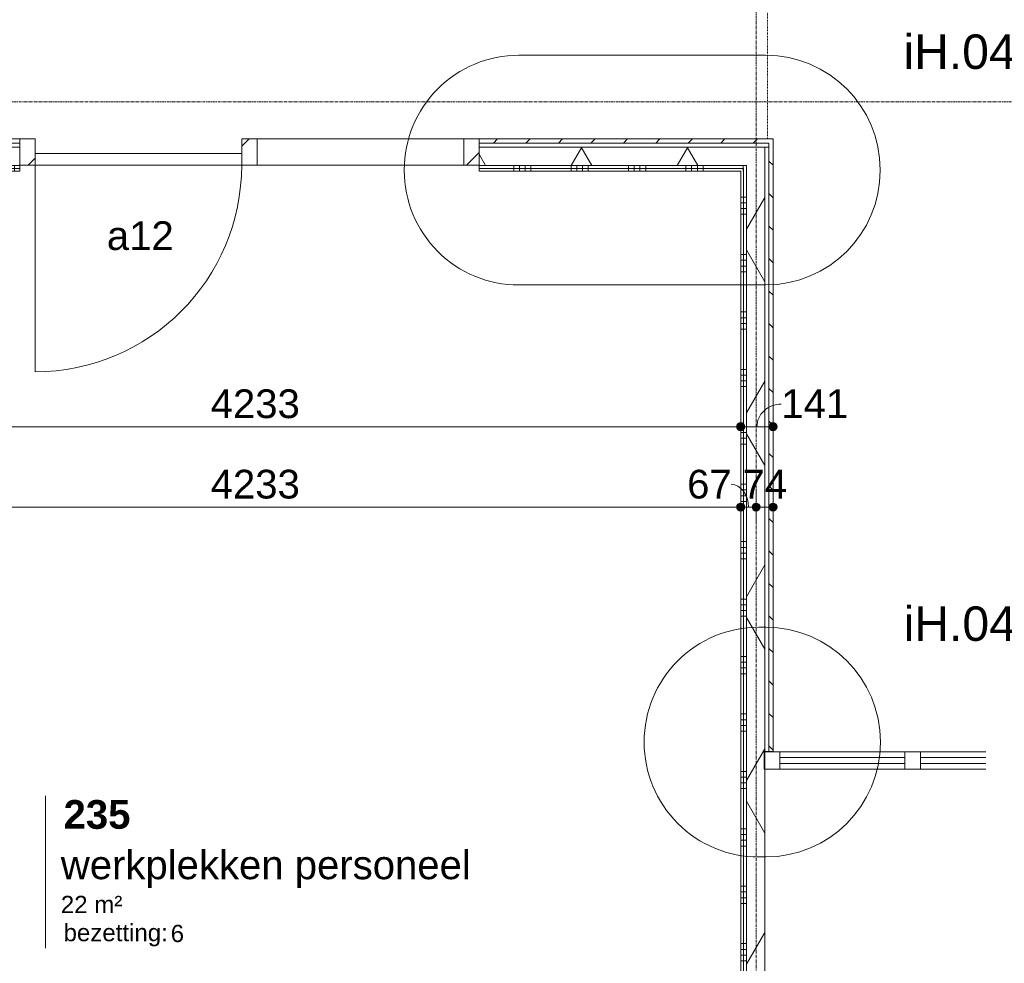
# Model space of a CAD drawing. Header units: millimetres. Extents: x 24169 to 70836, y -5250 to 32049.
# Tile 34 of 46: x 59442 to 63731, y 1650 to 5757. Entities that reach past the tile are written whole.
import ezdxf

# ---------------------------------------------------------------- set-up
doc = ezdxf.new("R2010")
doc.units = ezdxf.units.MM
doc.linetypes.add('Dash', pattern=[6.35, 3.175, -3.175])
doc.linetypes.add('stramien', pattern=[22.225, 12.7, -3.175, 3.175, -3.175])
doc.layers.add('00_Algemeen', color=7, linetype='Continuous', lineweight=9, true_color=0x00a600)
for name, color, linetype, lineweight in [('00_Algemeen-50', 7, 'Continuous', 9), ('22_Metselwerk', 7, 'Continuous', 18), ('30_Kozijnen-ramen-deuren', 7, 'Continuous', 9)]:
    doc.layers.add(name, color=color, linetype=linetype, lineweight=lineweight)
doc.styles.add('Arial', font='arial.ttf', dxfattribs={"height": 150})
doc.styles.add('Arial_1', font='arial.ttf', dxfattribs={"height": 125})
doc.styles.add('Arial_6', font='arial.ttf', dxfattribs={"height": 1.5})
doc.styles.add('Arial_7', font='arial.ttf', dxfattribs={"height": 75})
doc.styles.add('Arial_B_1', font='arialbd.ttf', dxfattribs={"height": 125})
doc.dimstyles.new('00_AEE_maatvoering_2_5mm', dxfattribs={"dimscale": 304.8, "dimtxt": 127.532425, "dimasz": 0.459318, "dimexe": 0.246063, "dimexo": 0.0625, "dimgap": 0, "dimtad": 1, "dimdec": 0, "dimzin": 0, "dimdsep": 46, "dimtxsty": 'Arial_1', "dimblk1": 'DOTSMALL', "dimblk2": 'DOTSMALL', "dimsah": 1, "dimcen": 0.09, "dimdle": 0.246063, "dimazin": 0, "dimtfac": 1, "dimtdec": 4, "dimtix": 1, "dimtmove": 0, "dimatfit": 3, "dimfxl": 0.246063, "dimfxlon": 1, "dimtvp": 1, "dimtolj": 1, "dimtzin": 0, "dimarcsym": 2})
doc.dimstyles.new('00_AEE_maatvoering_2_5mm_1', dxfattribs={"dimscale": 304.8, "dimtxt": 127.532425, "dimasz": 0.459318, "dimexe": 0.246063, "dimexo": 0.0625, "dimgap": 0, "dimtad": 1, "dimdec": 0, "dimzin": 0, "dimdsep": 46, "dimtxsty": 'Arial_1', "dimblk1": 'DOTSMALL', "dimblk2": 'DOTSMALL', "dimsah": 1, "dimcen": 0.09, "dimdle": 0.246063, "dimazin": 0, "dimtfac": 1, "dimtdec": 4, "dimtix": 1, "dimtmove": 1, "dimatfit": 3, "dimfxl": 0.246063, "dimfxlon": 1, "dimtvp": 1, "dimtolj": 1, "dimtzin": 0, "dimarcsym": 2})
pattern_1 = [(270, (60418.37, 5202.5), (250, 9e-13), []), (270, (60393.37, 5202.5), (250, 9e-13), []), (270, (60368.37, 5202.5), (250, 9e-13), []), (270, (60343.37, 5202.5), (250, 9e-13), [])]
pattern_2 = [(60, (30249.4, 0), (-346.41, 200), []), (120, (30249.4, 0), (-346.41, -200), [])]
pattern_3 = [(180, (62687.35, 2660), (-5e-13, -250), []), (180, (62687.35, 2685), (-5e-13, -250), []), (180, (62687.35, 2710), (-5e-13, -250), []), (180, (62687.35, 2735), (-5e-13, -250), [])]
pattern_4 = [(45, (-29709.37, -5150), (-106.066, 106.066), [])]

# ---------------------------------------------------------------- blocks, each defined once
blk = doc.blocks.new('32_AEE_VO_FIX_Binnendeuren - D_1800x2300_Deur_zijlicht rechts 900 lariks HPL grijs-8020324-02 tweede verdieping - C')
at = {"layer": '30_Kozijnen-ramen-deuren', "true_color": 0xc0c0c0}
h = blk.add_hatch(dxfattribs=at)
h.set_pattern_fill('FP_57', color=9, style=0, pattern_type=2)
h.set_pattern_definition(pattern_4)
h.paths.add_polyline_path([(1484, -25.5), (1484, 88.5), (1417, 88.5), (1417, -25.5)])
h.paths.add_polyline_path([(-450, -25.5), (-450, 88.5), (-517, 88.5), (-517, -25.5)])
h = blk.add_hatch(dxfattribs=at)
h.set_pattern_fill('FP_57', color=9, style=0, pattern_type=2)
h.set_pattern_definition(pattern_4)
h.paths.add_polyline_path([(517, -25.5), (517, 88.5), (450, 88.5), (450, -25.5)])
at = {"layer": '30_Kozijnen-ramen-deuren'}
for p, q in [((-517, 88.5), (-450, 88.5)), ((-450, 88.5), (-450, -25.5)), ((450, 88.5), (517, 88.5)), ((450, -25.5), (450, 88.5)), ((517, 88.5), (1417, 88.5)), ((517, 88.5), (517, -25.5)), ((1417, 88.5), (1484, 88.5)), ((1417, -25.5), (1417, 88.5)), ((-450, 24.5), (450, 24.5)), ((-450, -25.5), (-450, 24.5)), ((450, 24.5), (450, -25.5)), ((-450, -25.5), (-517, -25.5)), ((450, -25.5), (-450, -25.5)), ((517, -25.5), (450, -25.5)), ((1417, -25.5), (517, -25.5)), ((1484, -25.5), (1417, -25.5))]:
    blk.add_line(p, q, dxfattribs=at)
blk = doc.blocks.new('Rectangular Mullion - 21_AEE_aluminium_CS50-8201953-02 tweede verdieping - C')
at = {"layer": '30_Kozijnen-ramen-deuren'}
for p, q in [((-68, 38), (0, 38)), ((-68, -38), (-68, 38)), ((0, 38), (0, -38)), ((0, -38), (-68, -38))]:
    blk.add_line(p, q, dxfattribs=at)
blk = doc.blocks.new('System Panel - 31_AEE_glas-8201955-02 tweede verdieping - C')
at = {"layer": '30_Kozijnen-ramen-deuren'}
for p, q in [((450, 12.5), (165.7, 12.5)), ((450, -12.5), (450, 12.5)), ((165.7, -12.5), (450, -12.5))]:
    blk.add_line(p, q, dxfattribs=at)
blk = doc.blocks.new('Rectangular Mullion - 21_AEE_aluminium_CS50-6773726-02 tweede verdieping - C')
at = {"layer": '30_Kozijnen-ramen-deuren'}
for p, q in [((33116.5, 2570.5), (33400.8, 2570.5)), ((33116.5, 2494.5), (33400.8, 2494.5))]:
    blk.add_line(p, q, dxfattribs=at)
blk = doc.blocks.new('System Panel - 31_AEE_glas-8202011-02 tweede verdieping - C')
at = {"layer": '30_Kozijnen-ramen-deuren'}
for p, q in [((272.5, 12.5), (-272.5, 12.5)), ((-272.5, 12.5), (-272.5, -12.5)), ((272.5, -12.5), (272.5, 12.5)), ((-272.5, -12.5), (272.5, -12.5))]:
    blk.add_line(p, q, dxfattribs=at)
blk = doc.blocks.new('Rectangular Mullion - 21_AEE_aluminium_CS50-6773745-02 tweede verdieping - C')
at = {"layer": '30_Kozijnen-ramen-deuren'}
for p, q in [((32614, 2570.5), (33048.5, 2570.5)), ((32614, 2494.5), (33048.5, 2494.5))]:
    blk.add_line(p, q, dxfattribs=at)
blk = doc.blocks.new('Rectangular Mullion - 21_AEE_aluminium_CS50-8201948-02 tweede verdieping - C')
at = {"layer": '30_Kozijnen-ramen-deuren'}
for p, q in [((-34, 38), (34, 38)), ((-34, -38), (-34, 38)), ((34, 38), (34, -38)), ((34, -38), (-34, -38))]:
    blk.add_line(p, q, dxfattribs=at)
blk = doc.blocks.new('Rectangular Mullion - 21_AEE_aluminium_CS50-6773764-02 tweede verdieping - C')
at = {"layer": '30_Kozijnen-ramen-deuren'}
for p, q in [((32503.5, 2570.5), (32614, 2570.5)), ((32503.5, 2494.5), (32614, 2494.5))]:
    blk.add_line(p, q, dxfattribs=at)
blk = doc.blocks.new('30_AEE_VO_draairichting - 30_AEE_VO_draairichting-8193168-02 tweede verdieping - C')
at = {"layer": '30_Kozijnen-ramen-deuren'}
blk.add_line((-450, -900), (-450, 0), dxfattribs=at)
blk.add_arc((-450, 0), 900, 270, 0, dxfattribs=at)
blk = doc.blocks.new('00_AEE_detailaanduiding cirkel - rond_1000mm-4594749-02 tweede verdieping - C')
at = {"layer": '00_Algemeen', "color": 7}
for p, q in [((-537.7, 500), (537.7, 500)), ((-1036.7, -1), (-1036.7, 1)), ((1036.7, 1), (1036.7, -1)), ((537.7, -500), (-537.7, -500))]:
    blk.add_line(p, q, dxfattribs=at)
for centre, start, end in [((-537.7, 1), 90, 180), ((537.7, 1), 360, 90), ((-537.7, -1), 180, 270), ((537.7, -1), 270, 0)]:
    blk.add_arc(centre, 499, start, end, dxfattribs=at)
blk = doc.blocks.new('00_AEE_detailaanduiding cirkel - rond_1000mm-4594750-02 tweede verdieping - C')
at = {"layer": '00_Algemeen', "color": 7}
for p, q in [((-15.7, 500), (15.7, 500)), ((-514.7, -1), (-514.7, 1)), ((514.7, 1), (514.7, -1)), ((15.7, -500), (-15.7, -500))]:
    blk.add_line(p, q, dxfattribs=at)
for centre, start, end in [((-15.7, 1), 90, 180), ((15.7, 1), 360, 90), ((-15.7, -1), 180, 270), ((15.7, -1), 270, 0)]:
    blk.add_arc(centre, 499, start, end, dxfattribs=at)
blk = doc.blocks.new('00_AEE_tag_ruimte_groot_2192_zonder PVE - Naam nummer oppervlak bezettingsgraad-5019603-02 tweede verdieping - C')
at = {"layer": '00_Algemeen', "color": 7}
for p, q in [((-8.061, 7.731), (-8.061, 3.234)), ((-8.061, 3.234), (-8.061, 0.648)), ((-8.061, 0.648), (-8.061, -2.444)), ((-8.061, -2.444), (-8.061, -5.535))]:
    blk.add_line(p, q, dxfattribs=at)
at = {"layer": '00_Algemeen', "color": 8, "true_color": 0x808080, "insert": (-6.487, -3.42), "char_height": 1.5, "width": 10.82278, "attachment_point": 1, "style": 'Arial_6'}
blk.add_mtext('bezetting:', dxfattribs=at)
blk = doc.blocks.new('DIMBLOCK48-02 tweede verdieping - C')
at = {"layer": '00_Algemeen-50', "transparency": 16777216}
h = blk.add_hatch(color=256, dxfattribs=at)
edge = h.paths.add_edge_path()
edge.add_arc((58349.4, 3985.7), 17.5, 0, 360)
h = blk.add_hatch(color=256, dxfattribs=at)
edge = h.paths.add_edge_path()
edge.add_arc((62582.3, 3985.7), 17.5, 0, 360)
for p, q in [((58349.4, 3985.7), (58349.4, 4060.7)), ((62582.3, 3985.7), (62582.3, 4060.7)), ((58349.4, 3985.7), (62582.3, 3985.7)), ((58349.4, 3985.7), (58349.4, 3910.7)), ((62582.3, 3985.7), (62582.3, 3910.7))]:
    blk.add_line(p, q, dxfattribs=at)
for centre in [(58349.4, 3985.7), (62582.3, 3985.7)]:
    blk.add_circle(centre, 17.5, dxfattribs=at)
at = {"layer": '00_Algemeen-50', "color": 0, "transparency": 16777216, "insert": (60273.6, 4148), "char_height": 125, "width": 461.471, "attachment_point": 1, "line_spacing_factor": 0.941778, "style": 'Arial_1'}
blk.add_mtext('4233', dxfattribs=at)
blk = doc.blocks.new('_DotSmall')
at = {"color": 0, "linetype": 'ByBlock', "const_width": 0.5}
blk.add_lwpolyline([(-0.0625, 0, 1), (0.0625, 0, 1)], format="xyb", close=True, dxfattribs=at)
blk = doc.blocks.new('DIMBLOCK49-02 tweede verdieping - C')
at = {"layer": '00_Algemeen-50', "transparency": 16777216}
h = blk.add_hatch(color=256, dxfattribs=at)
edge = h.paths.add_edge_path()
edge.add_arc((62582.3, 3985.7), 17.5, 0, 360)
h = blk.add_hatch(color=256, dxfattribs=at)
edge = h.paths.add_edge_path()
edge.add_arc((62723.3, 3985.7), 17.5, 0, 360)
for p, q in [((62582.3, 3985.7), (62582.3, 4060.7)), ((62723.3, 3985.7), (62723.3, 4060.7)), ((62582.3, 3985.7), (62723.3, 3985.7)), ((62582.3, 3985.7), (62582.3, 3910.7)), ((62723.3, 3985.7), (62723.3, 3910.7))]:
    blk.add_line(p, q, dxfattribs=at)
for centre in [(62582.3, 3985.7), (62723.3, 3985.7)]:
    blk.add_circle(centre, 17.5, dxfattribs=at)
blk.add_ellipse((62759.2, 3985.7), major_axis=(106.3, 0), ratio=0.92264, start_param=1.570796, end_param=3.141593, dxfattribs=at)
at = {"layer": '00_Algemeen-50', "color": 0, "transparency": 16777216, "insert": (62759.2, 4148), "char_height": 125, "width": 346.103, "attachment_point": 1, "line_spacing_factor": 0.941778, "style": 'Arial_1'}
blk.add_mtext('141', dxfattribs=at)
blk = doc.blocks.new('DIMBLOCK112-02 tweede verdieping - C')
at = {"layer": '00_Algemeen-50', "transparency": 16777216}
h = blk.add_hatch(color=256, dxfattribs=at)
edge = h.paths.add_edge_path()
edge.add_arc((58349.4, 3635.7), 17.5, 0, 360)
h = blk.add_hatch(color=256, dxfattribs=at)
edge = h.paths.add_edge_path()
edge.add_arc((62582.3, 3635.7), 17.5, 0, 360)
for p, q in [((58349.4, 3635.7), (58349.4, 3710.7)), ((62582.3, 3635.7), (62582.3, 3710.7)), ((58349.4, 3635.7), (62582.3, 3635.7)), ((58349.4, 3635.7), (58349.4, 3560.7)), ((62582.3, 3635.7), (62582.3, 3560.7))]:
    blk.add_line(p, q, dxfattribs=at)
for centre in [(58349.4, 3635.7), (62582.3, 3635.7)]:
    blk.add_circle(centre, 17.5, dxfattribs=at)
at = {"layer": '00_Algemeen-50', "color": 0, "transparency": 16777216, "insert": (60273.6, 3798), "char_height": 125, "width": 461.471, "attachment_point": 1, "line_spacing_factor": 0.941778, "style": 'Arial_1'}
blk.add_mtext('4233', dxfattribs=at)
blk = doc.blocks.new('DIMBLOCK113-02 tweede verdieping - C')
at = {"layer": '00_Algemeen-50', "transparency": 16777216}
h = blk.add_hatch(color=256, dxfattribs=at)
edge = h.paths.add_edge_path()
edge.add_arc((62582.3, 3635.7), 17.5, 0, 360)
h = blk.add_hatch(color=256, dxfattribs=at)
edge = h.paths.add_edge_path()
edge.add_arc((62649.3, 3635.7), 17.5, 0, 360)
for p, q in [((62582.3, 3635.7), (62582.3, 3710.7)), ((62649.3, 3635.7), (62649.3, 3710.7)), ((62582.3, 3635.7), (62649.3, 3635.7)), ((62582.3, 3635.7), (62582.3, 3560.7)), ((62649.3, 3635.7), (62649.3, 3560.7))]:
    blk.add_line(p, q, dxfattribs=at)
for centre in [(62582.3, 3635.7), (62649.3, 3635.7)]:
    blk.add_circle(centre, 17.5, dxfattribs=at)
blk.add_ellipse((62541.3, 3635.7), major_axis=(0, 98.1), ratio=0.760215, start_param=4.712389, end_param=6.283185, dxfattribs=at)
at = {"layer": '00_Algemeen-50', "color": 0, "transparency": 16777216, "insert": (62349, 3798), "char_height": 125, "width": 230.736, "attachment_point": 1, "line_spacing_factor": 0.941778, "style": 'Arial_1'}
blk.add_mtext('67', dxfattribs=at)
blk = doc.blocks.new('DIMBLOCK114-02 tweede verdieping - C')
at = {"layer": '00_Algemeen-50', "transparency": 16777216}
h = blk.add_hatch(color=256, dxfattribs=at)
edge = h.paths.add_edge_path()
edge.add_arc((62649.3, 3635.7), 17.5, 0, 360)
h = blk.add_hatch(color=256, dxfattribs=at)
edge = h.paths.add_edge_path()
edge.add_arc((62723.3, 3635.7), 17.5, 0, 360)
for p, q in [((62649.3, 3635.7), (62649.3, 3710.7)), ((62723.3, 3635.7), (62723.3, 3710.7)), ((62649.3, 3635.7), (62723.3, 3635.7)), ((62649.3, 3635.7), (62649.3, 3560.7)), ((62723.3, 3635.7), (62723.3, 3560.7))]:
    blk.add_line(p, q, dxfattribs=at)
for centre in [(62649.3, 3635.7), (62723.3, 3635.7)]:
    blk.add_circle(centre, 17.5, dxfattribs=at)
at = {"layer": '00_Algemeen-50', "color": 0, "transparency": 16777216, "insert": (62590.2, 3798), "char_height": 125, "width": 230.736, "attachment_point": 1, "line_spacing_factor": 0.941778, "style": 'Arial_1'}
blk.add_mtext('74', dxfattribs=at)

msp = doc.modelspace()

# ---------------------------------------------------------------- hatches: boundary and pattern name
at = {"layer": '22_Metselwerk', "lineweight": 9, "true_color": 0xc0c0c0}
h = msp.add_hatch(dxfattribs=at)
h.set_pattern_fill('FP_127', color=9, angle=45, style=0, pattern_type=2)
h.set_pattern_definition([(45, (57386.37, 5202.5), (-70.7107, 70.7107), [])])
h.paths.add_polyline_path([(62705.3, 5220.5), (62723.3, 5220.5), (62723.3, 5238.5), (61442.8, 5238.5), (61442.8, 5220.5)])
h.paths.add_polyline_path([(59441.8, 5220.5), (59441.8, 5238.5), (58249.4, 5238.5), (58249.4, 5220.5), (59026.7, 5220.5)])
h.paths.add_polyline_path([(56248.4, 5220.5), (56248.4, 5238.5), (54554.4, 5238.5), (54554.4, 5220.5)])
h.paths.add_polyline_path([(52553.4, 5220.5), (52553.4, 5238.5), (52049.4, 5238.5), (52049.4, 5220.5)])
at = {"layer": '22_Metselwerk', "lineweight": 9}
h = msp.add_hatch(dxfattribs=at)
h.set_pattern_fill('FP_126', color=256, style=0, pattern_type=2)
h.set_pattern_definition([(360, (57386.369, 5202.5), (3e-14, 25), [])])
h.paths.add_polyline_path([(62687.3, 5202.5), (62705.3, 5202.5), (62705.3, 5220.5), (61442.8, 5220.5), (61442.8, 5202.5)])
h.paths.add_polyline_path([(59441.8, 5202.5), (59441.8, 5220.5), (58249.4, 5220.5), (58249.4, 5202.5), (59026.7, 5202.5)])
h.paths.add_polyline_path([(56248.4, 5202.5), (56248.4, 5220.5), (54554.4, 5220.5), (54554.4, 5202.5)])
h.paths.add_polyline_path([(52049.4, 5202.5), (52553.4, 5202.5), (52553.4, 5220.5), (52049.4, 5220.5)])
h = msp.add_hatch(dxfattribs=at)
h.set_pattern_fill('FP_11', color=256, angle=60, style=0, pattern_type=2)
h.set_pattern_definition(pattern_2)
h.paths.add_polyline_path([(62607.3, 5122.5), (62687.3, 5122.5), (62687.3, 5202.5), (61442.8, 5202.5), (61442.8, 5122.5)])
h.paths.add_polyline_path([(59026.7, 5122.5), (59441.8, 5122.5), (59441.8, 5202.5), (58324.4, 5202.5), (58324.4, 5122.5), (58349.4, 5122.5)])
h = msp.add_hatch(dxfattribs=at)
h.set_pattern_fill('FP_128', color=256, style=0, pattern_type=2)
h.set_pattern_definition([(270, (62687.346, 3886.75), (25, 2e-15), [])])
h.paths.add_polyline_path([(62705.3, 2571), (62705.3, 5202.5), (62687.3, 5202.5), (62687.3, 2571)])
at = {"layer": '22_Metselwerk', "lineweight": 9, "true_color": 0xc0c0c0}
h = msp.add_hatch(dxfattribs=at)
h.set_pattern_fill('FP_129', color=9, angle=45, style=0, pattern_type=2)
h.set_pattern_definition([(315, (62687.35, 3886.75), (70.711, 70.711), [])])
h.paths.add_polyline_path([(62723.3, 2571), (62723.3, 5220.5), (62705.3, 5220.5), (62705.3, 2571)])
at = {"layer": '22_Metselwerk', "lineweight": 9}
h = msp.add_hatch(dxfattribs=at)
h.set_pattern_fill('FP_32', color=256, angle=-270, style=0, pattern_type=2)
h.set_pattern_definition(pattern_1)
h.paths.add_polyline_path([(62594.8, 5110), (62607.3, 5110), (62607.3, 5122.5), (61442.8, 5122.5), (61442.8, 5110)])
h.paths.add_polyline_path([(58324.4, 5110), (59441.8, 5110), (59441.8, 5122.5), (58324.4, 5122.5)])
h = msp.add_hatch(dxfattribs=at)
h.set_pattern_fill('FP_32', color=256, angle=-270, style=0, pattern_type=2)
h.set_pattern_definition(pattern_1)
h.paths.add_polyline_path([(62582.3, 5097.5), (62594.8, 5097.5), (62594.8, 5110), (61442.8, 5110), (61442.8, 5097.5)])
h.paths.add_polyline_path([(58349.4, 5097.5), (59441.8, 5097.5), (59441.8, 5110), (58336.9, 5110), (58336.9, 5097.5)])
h = msp.add_hatch(dxfattribs=at)
h.set_pattern_fill('FP_36', color=256, angle=90, style=0, pattern_type=2)
h.set_pattern_definition(pattern_3)
h.paths.add_polyline_path([(62607.3, 22.5), (62607.3, 5110), (62594.8, 5110), (62594.8, 22.5)])
h = msp.add_hatch(dxfattribs=at)
h.set_pattern_fill('FP_11', color=256, angle=60, style=0, pattern_type=2)
h.set_pattern_definition(pattern_2)
h.paths.add_polyline_path([(62607.3, 10), (62687.3, 10), (62687.3, 5122.5), (62607.3, 5122.5), (62607.3, 22.5)])
h = msp.add_hatch(dxfattribs=at)
h.set_pattern_fill('FP_36', color=256, angle=90, style=0, pattern_type=2)
h.set_pattern_definition(pattern_3)
h.paths.add_polyline_path([(62594.8, 22.5), (62594.8, 5097.5), (62582.3, 5097.5), (62582.3, 22.5)])

# ---------------------------------------------------------------- linework, layer by layer
at = {"layer": '00_Algemeen', "color": 150, "linetype": 'stramien', "true_color": 0x0080ff}
for p, q in [((62649.3, -4950.1), (62649.3, 31749.5)), ((68718, 5400), (24734, 5400))]:
    msp.add_line(p, q, dxfattribs=at)
at = {"layer": '00_Algemeen', "color": 7, "linetype": 'Dash'}
msp.add_line((62699.4, 5238.5), (62699.4, 6973.5), dxfattribs=at)
at = {"layer": '22_Metselwerk'}
for p, q in [((59441.8, 5238.5), (58249.4, 5238.5)), ((59441.8, 5110), (59441.8, 5238.5)), ((61442.8, 5238.5), (61442.8, 5110)), ((62723.3, 5238.5), (61442.8, 5238.5)), ((62723.3, 2571), (62723.3, 5238.5)), ((62687.3, 5202.5), (62687.3, 10)), ((59441.8, 5110), (58324.4, 5110)), ((62594.8, 5110), (61442.8, 5110)), ((62594.8, 22.5), (62594.8, 5110)), ((62687.3, 2571), (62723.3, 2571))]:
    msp.add_line(p, q, dxfattribs=at)
at = {"layer": '22_Metselwerk', "lineweight": 9}
for p, q in [((59441.8, 5220.5), (58249.4, 5220.5)), ((59441.8, 5202.5), (58249.4, 5202.5)), ((62705.3, 5220.5), (61442.8, 5220.5)), ((62687.3, 5202.5), (61442.8, 5202.5)), ((62705.3, 2571), (62705.3, 5220.5)), ((59441.8, 5122.5), (58249.4, 5122.5)), ((59441.8, 5097.5), (59441.8, 5110)), ((62607.3, 5122.5), (61442.8, 5122.5)), ((61442.8, 5110), (61442.8, 5097.5)), ((62607.3, 22.5), (62607.3, 5122.5)), ((58336.9, 5097.5), (59441.8, 5097.5)), ((61442.8, 5097.5), (62582.3, 5097.5)), ((62582.3, 5097.5), (62582.3, 22.5))]:
    msp.add_line(p, q, dxfattribs=at)

# ---------------------------------------------------------------- block references
at = {"layer": '00_Algemeen', "color": 7, "rotation": 180}
for name, p in [('00_AEE_detailaanduiding cirkel - rond_1000mm-4594749-02 tweede verdieping - C', (62153.4, 5102.5)), ('00_AEE_detailaanduiding cirkel - rond_1000mm-4594750-02 tweede verdieping - C', (62676.4, 2612.5))]:
    msp.add_blockref(name, p, dxfattribs=at)
at = {"layer": '00_Algemeen', "color": 8, "true_color": 0x808080, "xscale": 49.99999999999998, "yscale": 49.99999999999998, "zscale": 49.99999999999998}
msp.add_blockref('00_AEE_tag_ruimte_groot_2192_zonder PVE - Naam nummer oppervlak bezettingsgraad-5019603-02 tweede verdieping - C', (59957.2, 1991.7), dxfattribs=at)
at = {"layer": '30_Kozijnen-ramen-deuren'}
for name, p in [('32_AEE_VO_FIX_Binnendeuren - D_1800x2300_Deur_zijlicht rechts 900 lariks HPL grijs-8020324-02 tweede verdieping - C', (59958.8, 5150)), ('30_AEE_VO_draairichting - 30_AEE_VO_draairichting-8193168-02 tweede verdieping - C', (59958.8, 5124.5)), ('Rectangular Mullion - 21_AEE_aluminium_CS50-6773764-02 tweede verdieping - C', (30249.4, 0)), ('Rectangular Mullion - 21_AEE_aluminium_CS50-6773745-02 tweede verdieping - C', (30249.4, 0)), ('Rectangular Mullion - 21_AEE_aluminium_CS50-6773726-02 tweede verdieping - C', (30249.4, 0))]:
    msp.add_blockref(name, p, dxfattribs=at)
at = {"layer": '30_Kozijnen-ramen-deuren', "extrusion": (0, 0, -1)}
for name, p in [('Rectangular Mullion - 21_AEE_aluminium_CS50-8201953-02 tweede verdieping - C', (-62684.8, 2532.5)), ('Rectangular Mullion - 21_AEE_aluminium_CS50-8201948-02 tweede verdieping - C', (-63331.9, 2532.5))]:
    msp.add_blockref(name, p, dxfattribs=at)
at = {"layer": '30_Kozijnen-ramen-deuren', "rotation": 180}
for name, p in [('System Panel - 31_AEE_glas-8202011-02 tweede verdieping - C', (63025.4, 2532.5)), ('System Panel - 31_AEE_glas-8201955-02 tweede verdieping - C', (63815.9, 2532.5))]:
    msp.add_blockref(name, p, dxfattribs=at)

# ---------------------------------------------------------------- texts
at = {"layer": '00_Algemeen', "color": 7, "attachment_point": 1}
for s, insert, char_height, width, style in [('iH.04.', (63291, 5693.2), 150, 673.417, 'Arial'), ('a12', (59821.5, 4879.8), 125, 348.734, 'Arial_1'), ('iH.04.', (63292, 3203.2), 150, 673.417, 'Arial'), ('235', (59632.9, 2360.2), 125, 348.734, 'Arial_B_1'), ('werkplekken personeel', (59620.9, 2140.7), 125, 2144.514, 'Arial_1')]:
    msp.add_mtext(s, dxfattribs=dict(at, insert=insert, char_height=char_height, width=width, style=style))
at = {"layer": '00_Algemeen', "color": 8, "true_color": 0x808080, "char_height": 75, "attachment_point": 1, "style": 'Arial_7'}
for s, insert, width in [('22 m²', (59620.9, 1943.3), 332.7), ('6', (60099.5, 1817), 72.152)]:
    msp.add_mtext(s, dxfattribs=dict(at, insert=insert, width=width))

# ---------------------------------------------------------------- dimensions: what is measured, and where the dimension line sits
at = {"layer": '00_Algemeen', "color": 7}
for base, p1, p2, override, picture, middle in [((62582.3, 3985.7), (58349.4, 4060.7), (62582.3, 4060.7), {"dimpost": '<>', "dimfxl": 4232.952787}, 'DIMBLOCK48-02 tweede verdieping - C', (60465.9, 4049.6)), ((62582.3, 3635.7), (58349.4, 3710.7), (62582.3, 3710.7), {"dimpost": '<>', "dimfxl": 4232.952787}, 'DIMBLOCK112-02 tweede verdieping - C', (60465.9, 3699.6)), ((62723.3, 3635.7), (62649.3, 3710.7), (62723.3, 3710.7), {"dimpost": '<>', "dimfxl": 73.999999}, 'DIMBLOCK114-02 tweede verdieping - C', (62686.3, 3698.2))]:
    dim = msp.add_linear_dim(base=base, p1=p1, p2=p2, dimstyle='00_AEE_maatvoering_2_5mm', override=override, dxfattribs=at)
    dim.commit()
    dim.dimension.update_dxf_attribs({"geometry": picture, "text_midpoint": middle})
for base, p1, p2, override, picture, middle in [((62723.3, 3985.7), (62582.3, 4060.7), (62723.3, 4060.7), {"dimpost": '<>', "dimfxl": 141}, 'DIMBLOCK49-02 tweede verdieping - C', (62932.2, 4064.7)), ((62649.3, 3635.7), (62582.3, 3710.7), (62649.3, 3710.7), {"dimpost": '<>', "dimfxl": 67.000001}, 'DIMBLOCK113-02 tweede verdieping - C', (62464.4, 3714.7))]:
    dim = msp.add_linear_dim(base=base, p1=p1, p2=p2, dimstyle='00_AEE_maatvoering_2_5mm_1', override=override, dxfattribs=at)
    dim.commit()
    dim.dimension.update_dxf_attribs({"geometry": picture, "text_midpoint": middle, "dimtype": 160})

doc.saveas('drawing.dxf')
